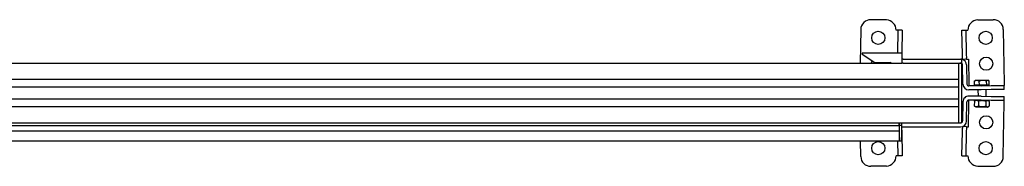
# Model space of a CAD drawing. Header units: millimetres. Extents: x 2512 to 4677, y 3159 to 5883.
# Tile 4 of 6: x 3689 to 4677, y 3159 to 3306. Entities that reach past the tile are written whole.
import ezdxf

# ---------------------------------------------------------------- set-up
doc = ezdxf.new("R2010")
doc.units = ezdxf.units.MM
doc.header["$LTSCALE"] = 25
doc.layers.add('VISIBILE', color=7, linetype='Continuous', lineweight=30)

msp = doc.modelspace()

# ---------------------------------------------------------------- linework, layer by layer
at = {"layer": 'VISIBILE'}
for p, q in [((4558.54, 3305.4), (4543.05, 3305.67)), ((4650.24, 3305.4), (4665.74, 3305.67)), ((4532.87, 3295.84), (4532.29, 3262.19)), ((4568.36, 3295.23), (4568.37, 3295.23)), ((4568.36, 3295.22), (4568.36, 3295.23)), ((4568.37, 3295.22), (4568.36, 3295.22)), ((4570.37, 3295.19), (4568.37, 3295.22)), ((4569.97, 3272.19), (4570.37, 3295.19)), ((4574.37, 3295.12), (4570.37, 3295.19)), ((4574.37, 3295.12), (4573.97, 3272.19)), ((4634.42, 3295.12), (4638.42, 3295.19)), ((4634.84, 3270.88), (4634.42, 3295.12)), ((4638.42, 3295.19), (4640.42, 3295.22)), ((4638.42, 3295.19), (4638.84, 3270.94)), ((4640.42, 3295.23), (4640.43, 3295.23)), ((4640.43, 3295.22), (4640.42, 3295.22)), ((4640.43, 3295.23), (4640.43, 3295.22)), ((4675.91, 3295.84), (4676.85, 3241.85)), ((4574.39, 3272.19), (4534.39, 3272.19)), ((4534.39, 3272.19), (4534.39, 3271.9)), ((4534.39, 3271.9), (4534.39, 3271.23)), ((4574.39, 3262.19), (4574.39, 3272.19)), ((3666.39, 3262.19), (4574.39, 3262.19)), ((4546.39, 3262.69), (4534.84, 3270.4)), ((4546.39, 3262.69), (4548.2, 3262.69)), ((4548.2, 3262.69), (4562.39, 3262.69)), ((4575.39, 3266.19), (4574.39, 3266.19)), ((4574.39, 3262.19), (4574.39, 3266.19)), ((4575.39, 3262.19), (4574.39, 3262.19)), ((4575.39, 3266.19), (4633.39, 3266.19)), ((4575.39, 3262.19), (4633.39, 3262.19)), ((4631.39, 3260.19), (4631.39, 3262.19)), ((4634.39, 3266.19), (4633.39, 3266.19)), ((4634.39, 3262.19), (4633.39, 3262.19)), ((4634.39, 3262.19), (4634.39, 3266.19)), ((4634.9, 3267.41), (4634.84, 3270.88)), ((4634.93, 3265.94), (4634.9, 3267.41)), ((4638.93, 3266.01), (4634.93, 3265.94)), ((4638.84, 3270.94), (4638.9, 3267.48)), ((4638.93, 3266.01), (4638.9, 3267.48)), ((4638.92, 3266.16), (4640.92, 3266.19)), ((4640.92, 3266.19), (4640.93, 3266.19)), ((4640.93, 3266.18), (4640.92, 3266.18)), ((4640.92, 3266.18), (4641.36, 3241.23)), ((4640.93, 3266.19), (4640.93, 3266.18)), ((4631.39, 3204.19), (4631.39, 3260.19)), ((4631.39, 3246.19), (4631.39, 3259.69)), ((4634.39, 3204.19), (4634.39, 3260.19)), ((4635.36, 3241.13), (4635.03, 3260.23)), ((4639.03, 3260.3), (4639.36, 3241.2)), ((2557.39, 3246.19), (4631.39, 3246.19)), ((4647.01, 3239.93), (4646.94, 3244.05)), ((4647.81, 3244.65), (4647.43, 3244.42)), ((4649.38, 3244.67), (4647.81, 3244.65)), ((4655.52, 3244.78), (4649.38, 3244.67)), ((4651.92, 3240.02), (4651.84, 3244.14)), ((4660.44, 3244.87), (4655.52, 3244.78)), ((4659.29, 3240.15), (4659.22, 3244.26)), ((4660.8, 3244.87), (4660.44, 3244.87)), ((4660.8, 3244.87), (4661.19, 3244.66)), ((4661.76, 3240.19), (4661.69, 3244.31)), ((4676.85, 3241.85), (4676.89, 3239.85)), ((4631.39, 3238.19), (2557.39, 3238.19)), ((4631.39, 3226.19), (4631.39, 3238.19)), ((4641.36, 3241.23), (4641.39, 3239.23)), ((4653.8, 3239.45), (4641.39, 3239.23)), ((4653.87, 3235.45), (4641.46, 3235.23)), ((4651.92, 3240.02), (4647.01, 3239.93)), ((4648.57, 3239.96), (4648.58, 3239.36)), ((4650.47, 3235.39), (4650.58, 3229)), ((4659.29, 3240.15), (4651.92, 3240.02)), ((4653.8, 3239.45), (4663.75, 3239.62)), ((4663.82, 3235.62), (4653.87, 3235.45)), ((4658.47, 3235.53), (4658.58, 3228.86)), ((4661.76, 3240.19), (4659.29, 3240.15)), ((4660.2, 3240.16), (4660.21, 3239.56)), ((4663.75, 3239.62), (4676.89, 3239.85)), ((4676.96, 3235.85), (4663.82, 3235.62)), ((4676.96, 3235.85), (4676.89, 3239.85)), ((2557.39, 3226.19), (4631.39, 3226.19)), ((4635.36, 3223.26), (4635.03, 3204.16)), ((4639.03, 3204.09), (4639.36, 3223.19)), ((4640.92, 3198.2), (4641.36, 3223.16)), ((4641.36, 3223.16), (4641.39, 3225.16)), ((4653.8, 3224.94), (4641.39, 3225.16)), ((4653.87, 3228.94), (4641.46, 3229.15)), ((4646.89, 3224.07), (4646.81, 3219.24)), ((4648.6, 3225.03), (4647.15, 3224.23)), ((4651.08, 3224), (4651, 3219.17)), ((4663.75, 3224.77), (4653.8, 3224.94)), ((4653.87, 3228.94), (4663.82, 3228.76)), ((4658.57, 3223.87), (4658.48, 3219.04)), ((4660.2, 3224.83), (4661.62, 3223.97)), ((4661.87, 3223.81), (4661.78, 3218.98)), ((4676.89, 3224.54), (4663.75, 3224.77)), ((4663.82, 3228.76), (4676.96, 3228.54)), ((4675.91, 3168.54), (4676.85, 3222.54)), ((4676.85, 3222.54), (4676.89, 3224.54)), ((4676.89, 3224.54), (4676.96, 3228.54)), ((4631.39, 3218.19), (2557.39, 3218.19)), ((4631.39, 3204.69), (4631.39, 3218.19)), ((4648.48, 3218.23), (4647.06, 3219.09)), ((4648.48, 3218.23), (4660.08, 3218.03)), ((4660.08, 3218.03), (4661.53, 3218.83)), ((4631.39, 3202.19), (4631.39, 3204.19)), ((2557.39, 3202.19), (4631.39, 3202.19)), ((2617.39, 3199.69), (4571.39, 3199.69)), ((2617.39, 3194.19), (4571.39, 3194.19)), ((4571.39, 3202.19), (4571.39, 3199.94)), ((4571.39, 3199.69), (4571.39, 3202.19)), ((4571.39, 3199.94), (4573.89, 3199.94)), ((4571.39, 3199.69), (4571.39, 3187.6)), ((4573.89, 3202.19), (4573.89, 3199.94)), ((4573.89, 3199.94), (4573.89, 3187.46)), ((4573.89, 3196.47), (4573.94, 3193.51)), ((4573.94, 3193.51), (4574.37, 3169.27)), ((4575.76, 3198.19), (4633.03, 3198.19)), ((4631.39, 3202.19), (4632.39, 3202.19)), ((4632.39, 3202.19), (4633.03, 3202.19)), ((4634.42, 3169.27), (4634.84, 3193.51)), ((4634.84, 3193.51), (4634.9, 3196.98)), ((4634.93, 3198.45), (4634.9, 3196.98)), ((4638.93, 3198.38), (4634.93, 3198.45)), ((4638.84, 3193.44), (4638.42, 3169.2)), ((4638.9, 3196.91), (4638.84, 3193.44)), ((4638.93, 3198.38), (4638.9, 3196.91)), ((4638.92, 3198.23), (4640.92, 3198.19)), ((4640.92, 3198.2), (4640.93, 3198.2)), ((4640.93, 3198.19), (4640.92, 3198.19)), ((4640.93, 3198.2), (4640.93, 3198.19)), ((2617.39, 3184.19), (4571.39, 3184.19)), ((4532.87, 3168.54), (4532.6, 3184.19)), ((4570.37, 3169.2), (4570.11, 3184.19)), ((4571.39, 3187.6), (4571.39, 3184.27)), ((4571.39, 3184.19), (4571.39, 3184.27)), ((4571.39, 3184.19), (4573.89, 3184.19)), ((4573.89, 3184.19), (4573.89, 3187.46)), ((4568.36, 3169.16), (4568.37, 3169.16)), ((4568.36, 3169.15), (4568.36, 3169.16)), ((4568.37, 3169.15), (4568.36, 3169.15)), ((4570.37, 3169.2), (4568.37, 3169.16)), ((4574.37, 3169.27), (4570.37, 3169.2)), ((4634.42, 3169.27), (4638.42, 3169.2)), ((4638.42, 3169.2), (4640.42, 3169.16)), ((4640.42, 3169.16), (4640.43, 3169.16)), ((4640.43, 3169.15), (4640.42, 3169.15)), ((4640.43, 3169.16), (4640.43, 3169.15)), ((4558.54, 3158.99), (4543.05, 3158.72)), ((4650.24, 3158.99), (4665.74, 3158.72))]:
    msp.add_line(p, q, dxfattribs=at)
for centre in [(4550.48, 3287.54), (4658.3, 3287.54), (4658.76, 3261.54), (4658.76, 3202.85), (4550.48, 3176.85), (4658.3, 3176.85)]:
    msp.add_circle(centre, 6.6, dxfattribs=at)
for centre, radius, start, end in [((4542.87, 3295.67), 10, 89, 179), ((4558.37, 3295.4), 10, 359.0573, 89), ((4650.42, 3295.4), 10, 91, 180.9427), ((4665.91, 3295.67), 10, 1, 91), ((4535.39, 3271.23), 1, 180, 236.30993), ((4550.03, 3261.54), 6.6, 155.51388, 174.30835), ((4550.03, 3261.54), 6.6, 5.69165, 10.07472), ((4562.39, 3260.69), 2, 48.59038, 90), ((4575.76, 3260.19), 6, 103.15262, 103.1538), ((4632.39, 3260.19), 2, 0, 90), ((4633.03, 3260.19), 2, 1, 90), ((4633.03, 3260.19), 6, 1, 76.8462), ((4641.36, 3241.23), 6, 181, 271), ((4641.36, 3241.23), 2, 181, 271), ((4641.36, 3223.16), 6, 89, 179), ((4641.36, 3223.16), 2, 89, 179), ((4632.39, 3204.19), 2, 270, 0), ((4633.03, 3204.19), 2, 270, 359), ((4633.03, 3204.19), 6, 270, 359), ((4575.76, 3204.19), 6, 251.88658, 270), ((4542.87, 3168.72), 10, 181, 271), ((4558.37, 3168.99), 10, 271, 0.9427), ((4650.42, 3168.99), 10, 179.0573, 269), ((4665.91, 3168.72), 10, 269, 359)]:
    msp.add_arc(centre, radius, start, end, dxfattribs=at)
for points, weights in [([(4649.38, 3244.67), (4648.25, 3244.65), (4646.94, 3244.05)], [1, 1.0379548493, 1]), ([(4646.94, 3244.05), (4647.19, 3244.28), (4647.43, 3244.42)], [1, 1.01430688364, 1.01782795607]), ([(4651.84, 3244.14), (4650.52, 3244.69), (4649.38, 3244.67)], [1, 1.0379548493, 1]), ([(4655.52, 3244.78), (4653.81, 3244.75), (4651.84, 3244.14)], [1, 1.0379548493, 1]), ([(4659.22, 3244.26), (4657.23, 3244.81), (4655.52, 3244.78)], [1, 1.0379548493, 1]), ([(4660.44, 3244.87), (4659.87, 3244.86), (4659.22, 3244.26)], [1, 1.0379548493, 1]), ([(4661.69, 3244.31), (4661.01, 3244.88), (4660.44, 3244.87)], [1, 1.0379548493, 1]), ([(4651.08, 3224), (4649.01, 3225.12), (4646.89, 3224.07)], [1, 1.15470053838, 1]), ([(4646.89, 3224.07), (4647.02, 3224.16), (4647.15, 3224.23)], [1, 1.0104874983, 1.01955305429]), ([(4658.57, 3223.87), (4654.84, 3225.02), (4651.08, 3224)], [1, 1.15470053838, 1]), ([(4661.87, 3223.81), (4660.24, 3224.93), (4658.57, 3223.87)], [1, 1.15470053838, 1]), ([(4647.06, 3219.09), (4646.94, 3219.16), (4646.81, 3219.24)], [1.01955305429, 1.0104874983, 1]), ([(4646.81, 3219.24), (4648.88, 3218.12), (4651, 3219.17)], [1, 1.15470053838, 1]), ([(4651, 3219.17), (4654.72, 3218.02), (4658.48, 3219.04)], [1, 1.15470053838, 1]), ([(4658.48, 3219.04), (4660.11, 3217.93), (4661.78, 3218.98)], [1, 1.15470053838, 1])]:
    msp.add_rational_spline(points, weights, degree=2, dxfattribs=at)

doc.saveas('drawing.dxf')
